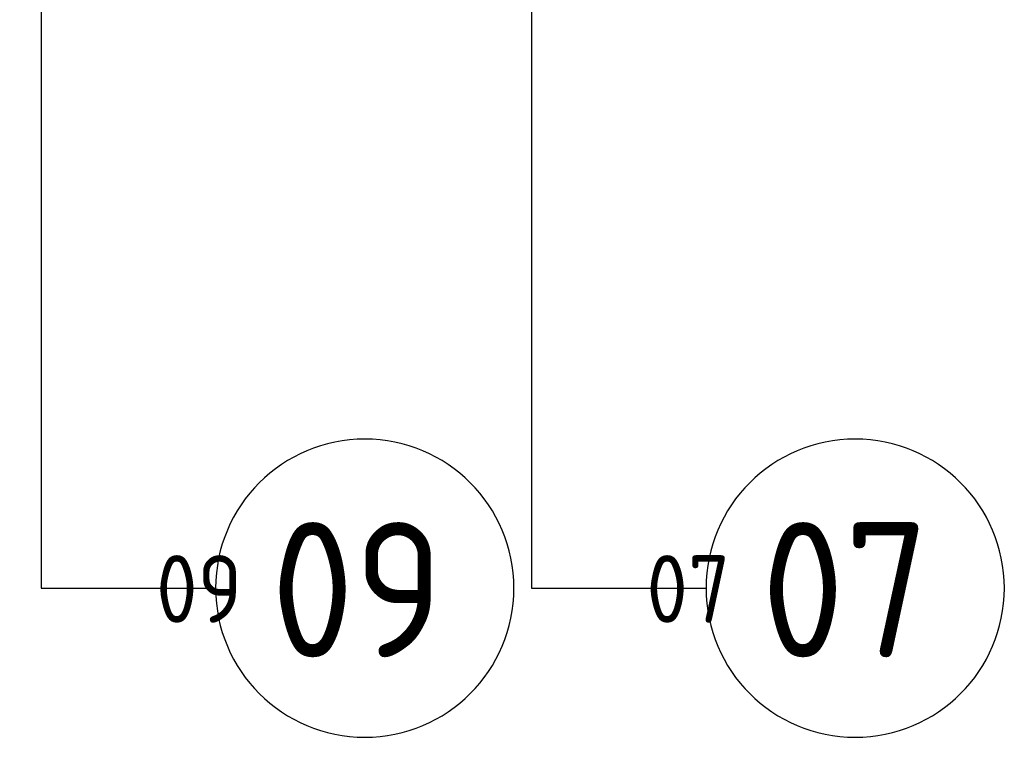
# Model space of a CAD drawing. Extents: x -89225 to 110569, y 13360 to 87647.
# Tile 207 of 256: x 41077 to 42388, y 54954 to 55910. Entities that reach past the tile are written whole.
import ezdxf

# ---------------------------------------------------------------- set-up
doc = ezdxf.new("R2010")
doc.units = 0
for name, color, linetype in [('Iv-Lines 035', 4, 'Continuous'), ('Iv-Lines 035 @ 100', 4, 'Continuous'), ('Iv-Lines 035 @ 50', 4, 'Continuous')]:
    doc.layers.add(name, color=color, linetype=linetype)
doc.styles.add('ISO', font='ISO.SHX')

# ---------------------------------------------------------------- blocks, each defined once
blk = doc.blocks.new('*U50')
for points in [[(0, -17.276), (0, 0)], [(0, 0), (2.324, 0)]]:
    blk.add_lwpolyline(points)
blk.add_circle((4.31, 0), 1.986)
blk.add_solid([(0.285, -15.567), (0, -17.276), (-0.285, -15.567)])
at = {"style": 'ISO'}
blk.add_attdef('NUMMER', (3.146, -0.835), '', height=1.8, dxfattribs=at)
blk = doc.blocks.new('*U515')
at = {"layer": 'Iv-Lines 035 @ 100'}
ref = blk.add_blockref('*U50', (41758.8, 55153), dxfattribs=dict(at, xscale=-100, yscale=100, zscale=100, rotation=180))
ref.add_attrib('NUMMER', '07', (42064.9, 55061), dxfattribs={"layer": '0', "height": 180, "style": 'ISO'})
at = {"layer": 'Iv-Lines 035 @ 50'}
ref = blk.add_blockref('*U50', (-41758.8, 55153), dxfattribs=dict(at, xscale=50, yscale=50, zscale=-50, rotation=180))
ref.add_attrib('NUMMER', '07', (41911.8, 55107), dxfattribs={"layer": '0', "height": 90, "style": 'ISO'})
blk = doc.blocks.new('*U51')
for points in [[(0, -17.829), (0, 0)], [(0, 0), (2.324, 0)]]:
    blk.add_lwpolyline(points)
blk.add_circle((4.31, 0), 1.986)
blk.add_solid([(0.285, -16.12), (0, -17.829), (-0.285, -16.12)])
at = {"style": 'ISO'}
blk.add_attdef('NUMMER', (3.146, -0.835), '', height=1.8, dxfattribs=at)
blk = doc.blocks.new('*U518')
at = {"layer": 'Iv-Lines 035 @ 100'}
ref = blk.add_blockref('*U51', (41105.9, 55153), dxfattribs=dict(at, xscale=-100, yscale=100, zscale=100, rotation=180))
ref.add_attrib('NUMMER', '09', (41412.1, 55061), dxfattribs={"layer": '0', "height": 180, "style": 'ISO'})
at = {"layer": 'Iv-Lines 035 @ 50'}
ref = blk.add_blockref('*U51', (-41105.9, 55153), dxfattribs=dict(at, xscale=50, yscale=50, zscale=-50, rotation=180))
ref.add_attrib('NUMMER', '09', (41259, 55107), dxfattribs={"layer": '0', "height": 90, "style": 'ISO'})

msp = doc.modelspace()

# ---------------------------------------------------------------- block references
at = {"layer": 'Iv-Lines 035'}
for name in ['*U518', '*U515']:
    msp.add_blockref(name, (0, 0), dxfattribs=at)

doc.saveas('drawing.dxf')
